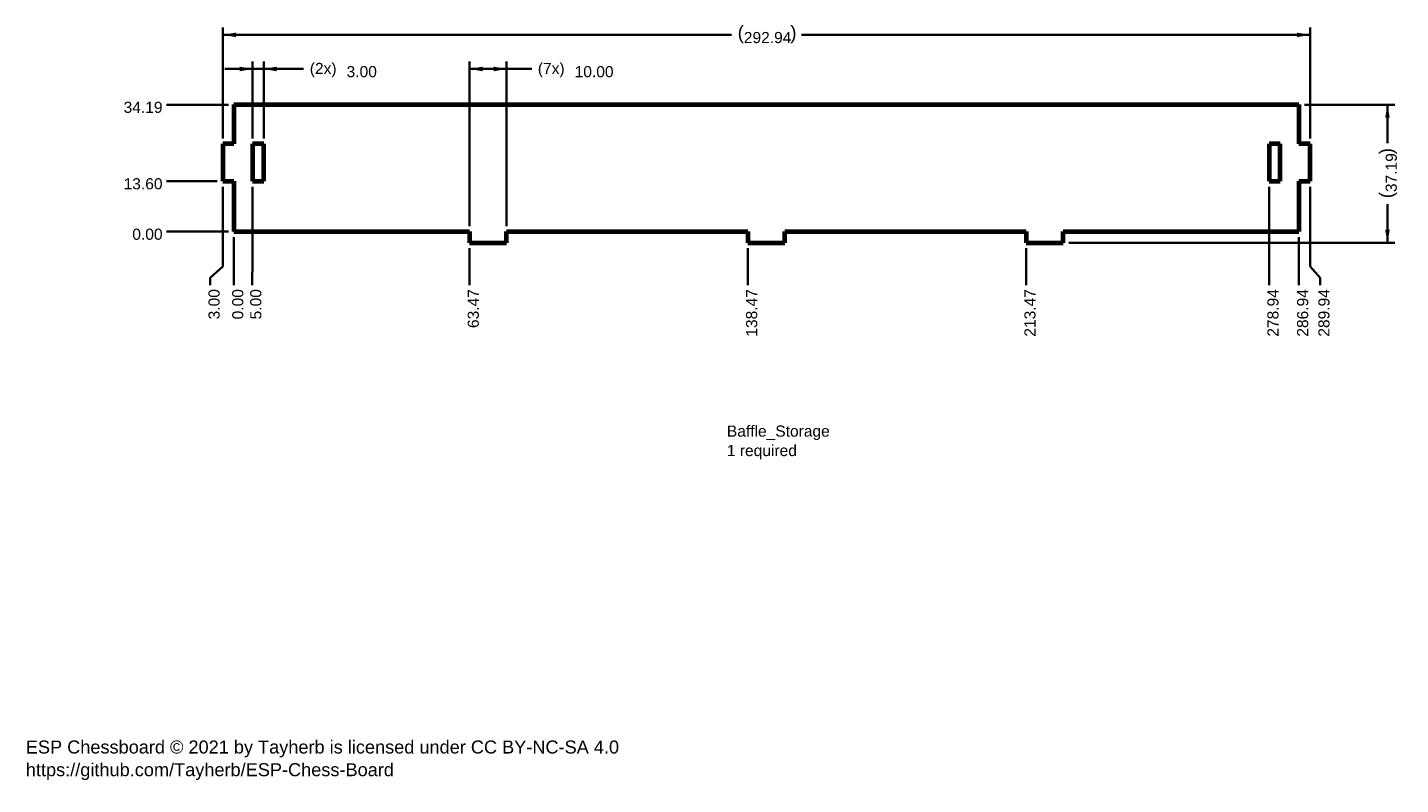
# Model space of a CAD drawing. Header units: millimetres. Extents: x 6 to 376, y 2 to 206.
import ezdxf

# ---------------------------------------------------------------- set-up
doc = ezdxf.new("R2010")
doc.units = ezdxf.units.MM
doc.layers.add('1', color=7, linetype='Continuous', true_color=0xffffff)
doc.styles.add('Arial', font='Arial')
doc.dimstyles.get("Standard").update_dxf_attribs({"dimtxt": 0.18, "dimasz": 0.18, "dimexe": 0.18, "dimexo": 0.0625, "dimgap": 0.09, "dimtad": 0, "dimtih": 1, "dimtoh": 1, "dimdec": 4, "dimzin": 0, "dimdsep": 46, "dimtxsty": 'Standard', "dimcen": 0.09, "dimadec": 0, "dimazin": 0, "dimtfac": 1, "dimtdec": 4, "dimtofl": 0, "dimtmove": 0, "dimatfit": 3, "dimfxl": 0, "dimtolj": 1, "dimtzin": 0, "dimarcsym": 0})

# ---------------------------------------------------------------- blocks, each defined once
blk = doc.blocks.new('_U1')
at = {"layer": '1', "color": 18, "lineweight": 35}
blk.add_line((59.84, 150.53), (43.13, 150.53), dxfattribs=at)
at = {"layer": '1', "color": 18, "linetype": 'Continuous', "lineweight": 13, "insert": (33.94, 148.28), "char_height": 3, "attachment_point": 7, "line_spacing_factor": 1.047437, "style": 'Arial'}
blk.add_mtext('\\fArial|b0|i0;\\W1.0000;0.00', dxfattribs=at)
blk = doc.blocks.new('_U2')
at = {"layer": '1', "color": 18, "lineweight": 35}
blk.add_line((56.84, 164.13), (43.13, 164.13), dxfattribs=at)
at = {"layer": '1', "color": 18, "linetype": 'Continuous', "lineweight": 13, "insert": (31.6, 161.87), "char_height": 3, "attachment_point": 7, "line_spacing_factor": 1.047437, "style": 'Arial'}
blk.add_mtext('\\fArial|b0|i0;\\W1.0000;13.60', dxfattribs=at)
blk = doc.blocks.new('_U3')
at = {"layer": '1', "color": 18, "lineweight": 35}
blk.add_line((59.84, 184.72), (43.13, 184.72), dxfattribs=at)
at = {"layer": '1', "color": 18, "linetype": 'Continuous', "lineweight": 13, "insert": (31.6, 182.47), "char_height": 3, "attachment_point": 7, "line_spacing_factor": 1.047437, "style": 'Arial'}
blk.add_mtext('\\fArial|b0|i0;\\W1.0000;34.19', dxfattribs=at)
blk = doc.blocks.new('_U4')
at = {"layer": '1', "color": 18, "lineweight": 35}
blk.add_line((61.34, 149.03), (61.34, 136.09), dxfattribs=at)
at = {"layer": '1', "color": 18, "linetype": 'Continuous', "lineweight": 13, "insert": (63.89, 126.87), "char_height": 3, "attachment_point": 7, "rotation": 90, "line_spacing_factor": 1.047437, "style": 'Arial'}
blk.add_mtext('\\fArial|b0|i0;\\W1.0000;0.00', dxfattribs=at)
blk = doc.blocks.new('_U5')
at = {"layer": '1', "color": 18, "lineweight": 35}
for p, q in [((58.34, 162.63), (58.34, 141.09)), ((58.34, 141.09), (54.96, 138.09)), ((54.96, 138.09), (54.96, 136.09))]:
    blk.add_line(p, q, dxfattribs=at)
at = {"layer": '1', "color": 18, "linetype": 'Continuous', "lineweight": 13, "insert": (57.51, 126.87), "char_height": 3, "attachment_point": 7, "rotation": 90, "line_spacing_factor": 1.047437, "style": 'Arial'}
blk.add_mtext('\\fArial|b0|i0;\\W1.0000;3.00', dxfattribs=at)
blk = doc.blocks.new('_U6')
at = {"layer": '1', "color": 18, "lineweight": 35}
for p, q in [((66.34, 162.63), (66.34, 141.09)), ((66.34, 141.09), (66.2, 138.09)), ((66.2, 138.09), (66.2, 136.09))]:
    blk.add_line(p, q, dxfattribs=at)
at = {"layer": '1', "color": 18, "linetype": 'Continuous', "lineweight": 13, "insert": (68.75, 126.87), "char_height": 3, "attachment_point": 7, "rotation": 90, "line_spacing_factor": 1.047437, "style": 'Arial'}
blk.add_mtext('\\fArial|b0|i0;\\W1.0000;5.00', dxfattribs=at)
blk = doc.blocks.new('_U7')
at = {"layer": '1', "color": 18, "lineweight": 35}
blk.add_line((124.81, 146.03), (124.81, 136.09), dxfattribs=at)
at = {"layer": '1', "color": 18, "linetype": 'Continuous', "lineweight": 13, "insert": (127.36, 124.54), "char_height": 3, "attachment_point": 7, "rotation": 90, "line_spacing_factor": 1.047437, "style": 'Arial'}
blk.add_mtext('\\fArial|b0|i0;\\W1.0000;63.47', dxfattribs=at)
blk = doc.blocks.new('_U8')
at = {"layer": '1', "color": 18, "lineweight": 35}
blk.add_line((199.81, 146.03), (199.81, 136.09), dxfattribs=at)
at = {"layer": '1', "color": 18, "linetype": 'Continuous', "lineweight": 13, "insert": (202.36, 122.21), "char_height": 3, "attachment_point": 7, "rotation": 90, "line_spacing_factor": 1.047437, "style": 'Arial'}
blk.add_mtext('\\fArial|b0|i0;\\W1.0000;138.47', dxfattribs=at)
blk = doc.blocks.new('_U9')
at = {"layer": '1', "color": 18, "lineweight": 35}
blk.add_line((274.81, 146.03), (274.81, 136.09), dxfattribs=at)
at = {"layer": '1', "color": 18, "linetype": 'Continuous', "lineweight": 13, "insert": (277.36, 122.21), "char_height": 3, "attachment_point": 7, "rotation": 90, "line_spacing_factor": 1.047437, "style": 'Arial'}
blk.add_mtext('\\fArial|b0|i0;\\W1.0000;213.47', dxfattribs=at)
blk = doc.blocks.new('_U10')
at = {"layer": '1', "color": 18, "lineweight": 35}
blk.add_line((340.28, 162.63), (340.28, 136.09), dxfattribs=at)
at = {"layer": '1', "color": 18, "linetype": 'Continuous', "lineweight": 13, "insert": (342.83, 122.21), "char_height": 3, "attachment_point": 7, "rotation": 90, "line_spacing_factor": 1.047437, "style": 'Arial'}
blk.add_mtext('\\fArial|b0|i0;\\W1.0000;278.94', dxfattribs=at)
blk = doc.blocks.new('_U11')
at = {"layer": '1', "color": 18, "lineweight": 35}
for p, q in [((348.28, 149.03), (348.28, 141.09)), ((348.28, 141.09), (348.28, 138.09)), ((348.28, 138.09), (348.28, 136.09))]:
    blk.add_line(p, q, dxfattribs=at)
at = {"layer": '1', "color": 18, "linetype": 'Continuous', "lineweight": 13, "insert": (350.83, 122.21), "char_height": 3, "attachment_point": 7, "rotation": 90, "line_spacing_factor": 1.047437, "style": 'Arial'}
blk.add_mtext('\\fArial|b0|i0;\\W1.0000;286.94', dxfattribs=at)
blk = doc.blocks.new('_U12')
at = {"layer": '1', "color": 18, "lineweight": 35}
for p, q in [((351.28, 162.63), (351.28, 141.09)), ((351.28, 141.09), (354.01, 138.09)), ((354.01, 138.09), (354.01, 136.09))]:
    blk.add_line(p, q, dxfattribs=at)
at = {"layer": '1', "color": 18, "linetype": 'Continuous', "lineweight": 13, "insert": (356.57, 122.21), "char_height": 3, "attachment_point": 7, "rotation": 90, "line_spacing_factor": 1.047437, "style": 'Arial'}
blk.add_mtext('\\fArial|b0|i0;\\W1.0000;289.94', dxfattribs=at)
blk = doc.blocks.new('_U13')
at = {"layer": '1', "color": 18, "lineweight": 35}
for p, q in [((58.34, 175.63), (58.34, 205.53)), ((58.34, 203.53), (195.39, 203.53)), ((351.28, 203.53), (214.23, 203.53)), ((351.28, 175.63), (351.28, 205.53))]:
    blk.add_line(p, q, dxfattribs=at)
at = {"layer": '1', "color": 18, "lineweight": 18}
for points in [[(58.34, 203.53), (61.84, 204.14), (61.84, 202.91)], [(351.28, 203.53), (347.78, 202.91), (347.78, 204.14)]]:
    blk.add_solid(points, dxfattribs=at)
at = {"layer": '1', "color": 18, "linetype": 'Continuous', "lineweight": 13, "char_height": 3, "attachment_point": 7, "line_spacing_factor": 1.047437, "style": 'Arial'}
for s, insert in [('\\fArial|b0|i0;\\W1.0000;{\\H1.21x;(}', (197.05, 201.27)), ('\\fArial|b0|i0;\\W1.0000;292.94', (198.71, 201.27)), ('\\fArial|b0|i0;\\W1.0000;{\\H1.21x;)}', (211.23, 201.27))]:
    blk.add_mtext(s, dxfattribs=dict(at, insert=insert))
blk = doc.blocks.new('_U14')
at = {"layer": '1', "color": 18, "lineweight": 35}
for p, q in [((124.81, 152.03), (124.81, 196.34)), ((134.81, 152.03), (134.81, 196.34)), ((124.81, 194.34), (136.55, 194.34)), ((136.55, 194.34), (141.55, 194.34))]:
    blk.add_line(p, q, dxfattribs=at)
at = {"layer": '1', "color": 18, "lineweight": 18}
for points in [[(124.81, 194.34), (128.31, 194.96), (128.31, 193.72)], [(134.81, 194.34), (131.31, 193.72), (131.31, 194.96)]]:
    blk.add_solid(points, dxfattribs=at)
at = {"layer": '1', "color": 18, "linetype": 'Continuous', "lineweight": 13, "char_height": 3, "attachment_point": 7, "line_spacing_factor": 1.047437, "style": 'Arial'}
for s, insert in [('\\fArial|b0|i0;\\W1.0000;(7x)', (143.21, 192.08)), ('\\fArial|b0|i0;\\W1.0000;10.00', (153.13, 192.08))]:
    blk.add_mtext(s, dxfattribs=dict(at, insert=insert))
blk = doc.blocks.new('_U15')
at = {"layer": '1', "color": 18, "lineweight": 35}
for p, q in [((66.34, 175.63), (66.34, 196.34)), ((69.34, 175.63), (69.34, 196.34)), ((75.1, 194.34), (58.84, 194.34)), ((75.1, 194.34), (80.1, 194.34))]:
    blk.add_line(p, q, dxfattribs=at)
at = {"layer": '1', "color": 18, "lineweight": 18}
for points in [[(66.34, 194.34), (62.84, 193.72), (62.84, 194.96)], [(69.34, 194.34), (72.84, 194.96), (72.84, 193.72)]]:
    blk.add_solid(points, dxfattribs=at)
at = {"layer": '1', "color": 18, "linetype": 'Continuous', "lineweight": 13, "char_height": 3, "attachment_point": 7, "line_spacing_factor": 1.047437, "style": 'Arial'}
for s, insert in [('\\fArial|b0|i0;\\W1.0000;(2x)', (81.76, 192.08)), ('\\fArial|b0|i0;\\W1.0000;3.00', (91.68, 192.08))]:
    blk.add_mtext(s, dxfattribs=dict(at, insert=insert))
blk = doc.blocks.new('_U16')
at = {"layer": '1', "color": 18, "lineweight": 35}
for p, q in [((349.78, 184.72), (374.15, 184.72)), ((372.15, 184.72), (372.15, 174.38)), ((372.15, 147.53), (372.15, 157.88)), ((286.31, 147.53), (374.15, 147.53))]:
    blk.add_line(p, q, dxfattribs=at)
at = {"layer": '1', "color": 18, "lineweight": 18}
for points in [[(372.15, 184.72), (372.76, 181.22), (371.53, 181.22)], [(372.15, 147.53), (371.53, 151.03), (372.76, 151.03)]]:
    blk.add_solid(points, dxfattribs=at)
at = {"layer": '1', "color": 18, "linetype": 'Continuous', "lineweight": 13, "char_height": 3, "attachment_point": 7, "rotation": 90, "line_spacing_factor": 1.047437, "style": 'Arial'}
for s, insert in [('\\fArial|b0|i0;\\W1.0000;{\\H1.21x;)}', (374.7, 171.36)), ('\\fArial|b0|i0;\\W1.0000;37.19', (374.7, 161.17)), ('\\fArial|b0|i0;\\W1.0000;{\\H1.21x;(}', (374.7, 159.51))]:
    blk.add_mtext(s, dxfattribs=dict(at, insert=insert))

msp = doc.modelspace()

# ---------------------------------------------------------------- linework, layer by layer
at = {"layer": '1', "color": 154, "linetype": 'Continuous', "lineweight": 70}
for p, q in [((61.339, 184.725), (61.339, 174.13)), ((61.339, 184.725), (348.279, 184.725)), ((348.279, 184.725), (348.279, 174.13)), ((61.339, 174.13), (58.339, 174.13)), ((58.339, 174.13), (58.339, 164.13)), ((69.339, 174.13), (66.339, 174.13)), ((66.339, 174.13), (66.339, 164.13)), ((69.339, 164.13), (69.339, 174.13)), ((340.279, 174.13), (340.279, 164.13)), ((343.279, 174.13), (340.279, 174.13)), ((343.279, 164.13), (343.279, 174.13)), ((351.279, 174.13), (348.279, 174.13)), ((351.279, 164.13), (351.279, 174.13)), ((58.339, 164.13), (61.339, 164.13)), ((61.339, 164.13), (61.339, 150.535)), ((66.339, 164.13), (69.339, 164.13)), ((340.279, 164.13), (343.279, 164.13)), ((348.279, 164.13), (351.279, 164.13)), ((348.279, 164.13), (348.279, 150.535)), ((61.339, 150.535), (124.809, 150.535)), ((124.809, 150.535), (124.809, 147.535)), ((134.809, 150.535), (199.809, 150.535)), ((134.809, 147.535), (134.809, 150.535)), ((199.809, 150.535), (199.809, 147.535)), ((209.809, 147.535), (209.809, 150.535)), ((209.809, 150.535), (274.809, 150.535)), ((274.809, 150.535), (274.809, 147.535)), ((284.809, 147.535), (284.809, 150.535)), ((284.809, 150.535), (348.279, 150.535)), ((124.809, 147.535), (134.809, 147.535)), ((199.809, 147.535), (209.809, 147.535)), ((274.809, 147.535), (284.809, 147.535))]:
    msp.add_line(p, q, dxfattribs=at)

# ---------------------------------------------------------------- texts
at = {"layer": '1', "color": 18, "linetype": 'Continuous', "lineweight": 13, "attachment_point": 7, "line_spacing_factor": 1.047437, "style": 'Arial'}
for s, insert, char_height in [('\\fArial|b0|i0;\\W1.0000;Baffle_Storage\\P1 required', (194.151, 89.131), 3), ('\\fArial|b0|i0;\\W1.0000;ESP Chessboard © 2021 by Tayherb is licensed under CC BY-NC-SA 4.0\\Phttps://github.com/Tayherb/ESP-Chess-Board', (5.25, 2.74), 3.5)]:
    msp.add_mtext(s, dxfattribs=dict(at, insert=insert, char_height=char_height))

# ---------------------------------------------------------------- dimensions: what is measured, and where the dimension line sits
at = {"layer": '1', "color": 18, "linetype": 'Continuous', "lineweight": 13}
dim = msp.add_linear_dim(base=(351.279, 203.525), p1=(58.339, 174.13), p2=(351.279, 174.13), dimstyle='Standard', override={"dimtxt": 3, "dimasz": 3.5, "dimexe": 2, "dimexo": 1.5, "dimgap": 1.5, "dimtih": 1, "dimtoh": 1, "dimdec": 2, "dimlfac": 1, "dimdsep": 46, "dimlunit": 2, "dimpost": '(<>)', "dimtxsty": 'Arial', "dimsah": 1, "dimse1": 0, "dimse2": 0, "dimsd1": 0, "dimsd2": 0, "dimclrd": 18, "dimclre": 18, "dimclrt": 18, "dimtol": 0, "dimtm": -0.1, "dimtfac": 1, "dimtdec": 2, "dimtofl": 1, "dimtmove": 0, "dimlwd": 35, "dimlwe": 35}, dxfattribs=at)
dim.commit()
dim.dimension.update_dxf_attribs({"geometry": '_U13', "text_midpoint": (204.809, 203.525), "dimtype": 160})
for base, p1, p2, text, picture, middle in [((69.339, 194.34), (66.339, 174.13), (69.339, 174.13), '\\fArial|b0|i0;\\C18;{\\H1.00x;\\fArial|b0|i0;(2x)\\fArial|b0|i0;}\\C18; <> ', '_U15', (90.491, 194.34)), ((134.809, 194.34), (124.809, 150.535), (134.809, 150.535), '\\fArial|b0|i0;\\C18;{\\H1.00x;\\fArial|b0|i0;(7x)\\fArial|b0|i0;}\\C18; <> ', '_U14', (153.106, 194.34))]:
    dim = msp.add_linear_dim(base=base, p1=p1, p2=p2, text=text, dimstyle='Standard', override={"dimtxt": 3, "dimasz": 3.5, "dimexe": 2, "dimexo": 1.5, "dimgap": 1.5, "dimtih": 1, "dimtoh": 1, "dimdec": 2, "dimlfac": 1, "dimdsep": 46, "dimlunit": 2, "dimtxsty": 'Arial', "dimsah": 1, "dimse1": 0, "dimse2": 0, "dimsd1": 0, "dimsd2": 0, "dimclrd": 18, "dimclre": 18, "dimclrt": 18, "dimtol": 0, "dimtm": -0.1, "dimtfac": 1, "dimtdec": 2, "dimtofl": 1, "dimtmove": 0, "dimlwd": 35, "dimlwe": 35}, dxfattribs=at)
    dim.commit()
    dim.dimension.update_dxf_attribs({"geometry": picture, "text_midpoint": middle, "dimtype": 160})
for feature_location, offset, dtype, text, picture, middle in [((61.339, 184.725), (-18.206, 0), 0, '\\fArial|b0|i0;\\C18;34.19', '_U3', (36.539, 184.725)), ((58.339, 164.13), (-15.206, 0), 0, '\\fArial|b0|i0;\\C18;13.60', '_U2', (36.539, 164.13)), ((58.339, 164.13), (-3.382, -28.036), 1, '\\fArial|b0|i0;\\C18;3.00', '_U5', (54.957, 130.666)), ((66.339, 164.13), (-0.139, -28.036), 1, '\\fArial|b0|i0;\\C18;5.00', '_U6', (66.2, 130.666)), ((340.279, 164.13), (0, -28.036), 1, '\\fArial|b0|i0;\\C18;278.94', '_U10', (340.279, 128.335)), ((351.279, 164.13), (2.735, -28.036), 1, '\\fArial|b0|i0;\\C18;289.94', '_U12', (354.014, 128.335)), ((61.339, 150.535), (-18.206, 0), 0, '\\fArial|b0|i0;\\C18;0.00', '_U1', (37.704, 150.535)), ((61.339, 150.535), (0, -14.441), 1, '\\fArial|b0|i0;\\C18;0.00', '_U4', (61.339, 130.666)), ((124.809, 147.535), (0, -11.441), 1, '\\fArial|b0|i0;\\C18;63.47', '_U7', (124.809, 129.5)), ((199.809, 147.535), (0, -11.441), 1, '\\fArial|b0|i0;\\C18;138.47', '_U8', (199.809, 128.335)), ((274.809, 147.535), (0, -11.441), 1, '\\fArial|b0|i0;\\C18;213.47', '_U9', (274.809, 128.335)), ((348.279, 150.535), (0.002, -14.441), 1, '\\fArial|b0|i0;\\C18;286.94', '_U11', (348.281, 128.335))]:
    dim = msp.add_ordinate_dim(feature_location=feature_location, offset=offset, dtype=dtype, origin=(61.339, 150.535), text=text, dimstyle='Standard', override={"dimtxt": 3, "dimasz": 3.5, "dimexe": 2, "dimexo": 1.5, "dimgap": 1.5, "dimtih": 0, "dimdec": 2, "dimlfac": 1, "dimdsep": 46, "dimlunit": 2, "dimpost": '', "dimtxsty": 'Arial', "dimsah": 1, "dimse1": 0, "dimse2": 0, "dimsd1": 0, "dimsd2": 0, "dimclrd": 18, "dimclre": 18, "dimclrt": 18, "dimtol": 0, "dimtm": -0.1, "dimtfac": 1, "dimtdec": 2, "dimtofl": 1, "dimtmove": 0, "dimlwd": 35, "dimlwe": 35}, dxfattribs=at)
    dim.commit()
    dim.dimension.update_dxf_attribs({"geometry": picture, "text_midpoint": middle})
dim = msp.add_linear_dim(base=(372.147, 147.535), p1=(348.279, 184.725), p2=(284.809, 147.535), angle=90, dimstyle='Standard', override={"dimtxt": 3, "dimasz": 3.5, "dimexe": 2, "dimexo": 1.5, "dimgap": 1.5, "dimtih": 0, "dimtoh": 0, "dimdec": 2, "dimlfac": 1, "dimdsep": 46, "dimlunit": 2, "dimpost": '(<>)', "dimtxsty": 'Arial', "dimsah": 1, "dimse1": 0, "dimse2": 0, "dimsd1": 0, "dimsd2": 0, "dimclrd": 18, "dimclre": 18, "dimclrt": 18, "dimtol": 0, "dimtm": -0.1, "dimtfac": 1, "dimtdec": 2, "dimtofl": 1, "dimtmove": 0, "dimlwd": 35, "dimlwe": 35}, dxfattribs=at)
dim.commit()
dim.dimension.update_dxf_attribs({"geometry": '_U16', "text_midpoint": (372.147, 166.13), "dimtype": 160})

doc.saveas('drawing.dxf')
